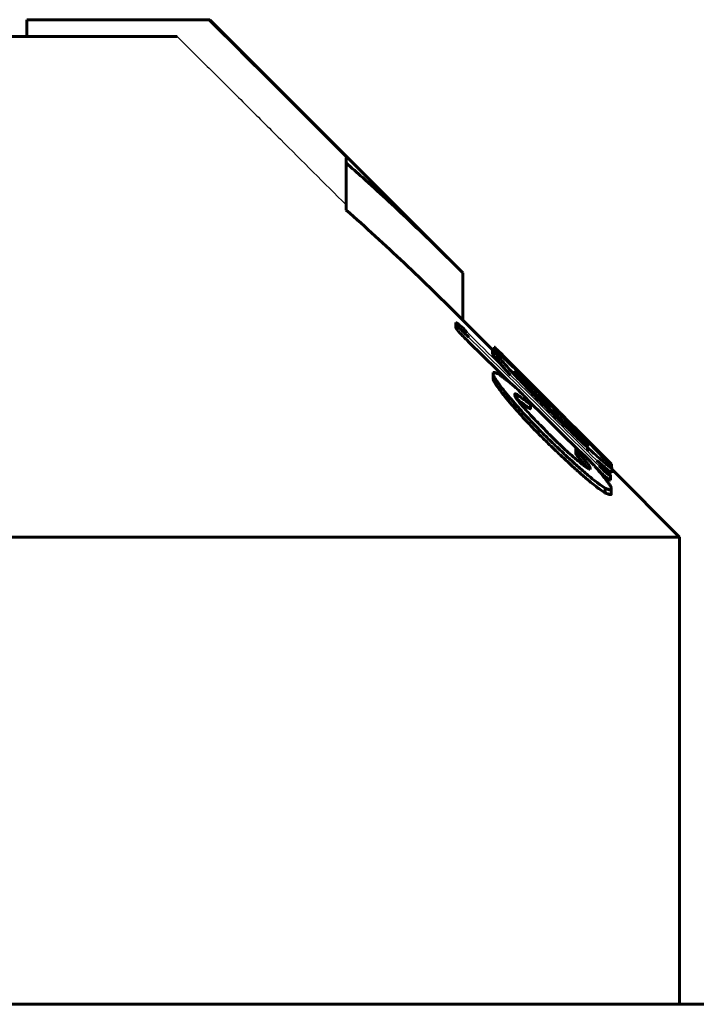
# Model space of a CAD drawing. Header units: millimetres. Extents: x -268 to 542, y -145 to 144.
# Tile 13 of 14: x 440 to 461, y 112 to 142. Entities that reach past the tile are written whole.
import ezdxf

# ---------------------------------------------------------------- set-up
doc = ezdxf.new("R2010")
doc.units = ezdxf.units.MM
doc.linetypes.add('K5LT-1', pattern=[0])
doc.linetypes.add('K5LT_BASIC', pattern=[0])
doc.layers.add('Системный слой (1)', color=7, linetype='Continuous', true_color=0x6c6c6c)

# ---------------------------------------------------------------- blocks, each defined once
blk = doc.blocks.new('U35')
at = {"layer": 'Системный слой (1)', "color": 150, "linetype": 'K5LT_BASIC', "lineweight": 60, "true_color": 0x0080ff}
for p, q in [((454.787, 131.768), (454.902, 131.638)), ((454.902, 131.638), (455.025, 131.5)), ((455.025, 131.5), (455.158, 131.353))]:
    blk.add_line(p, q, dxfattribs=at)
blk = doc.blocks.new('U38')
at = {"layer": 'Системный слой (1)', "color": 150, "linetype": 'K5LT_BASIC', "lineweight": 60, "true_color": 0x0080ff}
for p, q in [((457.212, 128.871), (457.301, 128.768)), ((457.301, 128.768), (457.384, 128.669)), ((457.384, 128.669), (457.458, 128.577))]:
    blk.add_line(p, q, dxfattribs=at)
blk = doc.blocks.new('U49')
at = {"layer": 'Системный слой (1)', "color": 150, "linetype": 'K5LT_BASIC', "lineweight": 60, "true_color": 0x0080ff}
for p, q in [((454.699, 132.175), (454.722, 132.152)), ((454.722, 132.152), (454.747, 132.126)), ((454.747, 132.126), (454.775, 132.099)), ((454.775, 132.099), (454.917, 131.956))]:
    blk.add_line(p, q, dxfattribs=at)
blk = doc.blocks.new('U50')
at = {"layer": 'Системный слой (1)', "color": 150, "linetype": 'K5LT_BASIC', "lineweight": 60, "true_color": 0x0080ff}
for p, q in [((457.745, 128.791), (457.976, 128.589)), ((457.976, 128.589), (458.142, 128.454)), ((458.142, 128.454), (458.201, 128.427))]:
    blk.add_line(p, q, dxfattribs=at)
blk = doc.blocks.new('U52')
at = {"layer": 'Системный слой (1)', "color": 150, "linetype": 'K5LT_BASIC', "lineweight": 60, "true_color": 0x0080ff}
for p, q in [((454.624, 132.109), (453.732, 133)), ((460.232, 126.5), (458.201, 128.531))]:
    blk.add_line(p, q, dxfattribs=at)
blk = doc.blocks.new('U56')
at = {"layer": 'Системный слой (1)', "color": 150, "linetype": 'K5LT_BASIC', "lineweight": 60, "true_color": 0x0080ff}
for p, q in [((457.738, 129.133), (457.859, 129.013)), ((457.859, 129.013), (457.972, 128.902)), ((457.972, 128.902), (458.07, 128.804)), ((458.07, 128.804), (458.131, 128.742)), ((458.131, 128.742), (458.173, 128.7)), ((458.173, 128.7), (458.188, 128.683))]:
    blk.add_line(p, q, dxfattribs=at)
blk = doc.blocks.new('U57')
at = {"layer": 'Системный слой (1)', "color": 150, "linetype": 'K5LT_BASIC', "lineweight": 60, "true_color": 0x0080ff}
for p, q in [((453.914, 132.341), (454.331, 131.93)), ((454.331, 131.93), (454.748, 131.519)), ((454.748, 131.519), (455.165, 131.107)), ((455.691, 130.587), (456.186, 130.099)), ((456.186, 130.099), (456.681, 129.61)), ((456.681, 129.61), (457.176, 129.121)), ((457.713, 128.59), (457.816, 128.488))]:
    blk.add_line(p, q, dxfattribs=at)
blk = doc.blocks.new('U58')
at = {"layer": 'Системный слой (1)', "color": 150, "linetype": 'K5LT_BASIC', "lineweight": 60, "true_color": 0x0080ff}
for p, q in [((456.543, 130.33), (454.775, 132.099)), ((458.07, 128.804), (457.313, 129.561))]:
    blk.add_line(p, q, dxfattribs=at)
blk = doc.blocks.new('U59')
at = {"layer": 'Системный слой (1)', "color": 150, "linetype": 'K5LT_BASIC', "lineweight": 60, "true_color": 0x0080ff}
for p, q in [((456.677, 130.196), (456.747, 130.121)), ((456.747, 130.121), (456.859, 130.003)), ((456.859, 130.003), (457.055, 129.802))]:
    blk.add_line(p, q, dxfattribs=at)
blk = doc.blocks.new('U64')
at = {"layer": 'Системный слой (1)', "color": 150, "linetype": 'K5LT_BASIC', "lineweight": 60, "true_color": 0x0080ff}
for p, q in [((455.688, 131.181), (456.016, 130.854)), ((456.016, 130.854), (456.311, 130.561)), ((456.311, 130.561), (456.543, 130.33)), ((456.543, 130.33), (456.592, 130.282)), ((456.592, 130.282), (456.636, 130.237)), ((456.636, 130.237), (456.677, 130.196))]:
    blk.add_line(p, q, dxfattribs=at)

msp = doc.modelspace()

# ---------------------------------------------------------------- linework, layer by layer
at = {"layer": 'Системный слой (1)', "color": 150, "linetype": 'K5LT_BASIC', "lineweight": 60, "true_color": 0x0080ff}
for p, q in [((440.657, 141.5), (440.657, 142)), ((446.087, 142), (440.657, 142)), ((446.087, 142), (446.147, 142)), ((453.732, 134.414), (446.147, 142)), ((421.982, 141.5), (445.171, 141.5)), ((450.232, 137.711), (450.232, 137.863)), ((450.232, 136.297), (450.232, 137.711)), ((453.732, 133), (453.732, 134.414)), ((453.519, 132.782), (453.519, 132.923)), ((454.68, 132.109), (454.68, 132.191)), ((454.699, 132.095), (454.699, 132.175)), ((454.624, 131.992), (454.624, 132.133)), ((454.787, 131.768), (454.787, 131.909)), ((454.917, 131.902), (454.917, 131.956)), ((454.641, 131.383), (454.641, 131.426)), ((454.641, 131.242), (454.641, 131.383)), ((455.36, 131.372), (455.36, 131.422)), ((455.49, 131.351), (455.49, 131.378)), ((455.688, 131.181), (455.49, 131.378)), ((454.859, 130.878), (454.859, 131.02)), ((455.289, 130.777), (455.289, 130.754)), ((455.36, 130.633), (455.36, 130.774)), ((455.398, 130.898), (455.452, 130.845)), ((456.424, 130.427), (455.991, 130.858)), ((455.351, 130.636), (455.36, 130.633)), ((455.756, 130.346), (455.756, 130.487)), ((456.441, 130.409), (456.53, 130.321)), ((456.53, 130.161), (456.53, 130.291)), ((456.677, 130.174), (456.677, 130.196)), ((456.837, 129.861), (456.837, 129.981)), ((457.055, 129.816), (457.055, 129.817)), ((457.055, 129.793), (457.055, 129.816)), ((457.362, 129.481), (457.362, 129.505)), ((457.519, 129.256), (457.519, 129.242)), ((457.124, 129.133), (457.124, 129.145)), ((457.124, 128.991), (457.124, 129.133)), ((457.212, 128.871), (457.212, 129.012)), ((457.465, 129.069), (457.465, 129.188)), ((457.738, 129.095), (457.738, 129.133)), ((458.188, 128.597), (458.188, 128.683)), ((457.553, 128.524), (457.553, 128.56)), ((458.157, 128.2), (458.157, 128.342)), ((458.201, 128.427), (458.201, 128.569)), ((458.004, 127.818), (458.004, 127.96)), ((458.184, 127.963), (458.184, 127.928)), ((458.184, 127.786), (458.184, 127.928)), ((380.232, 126.5), (460.232, 126.5)), ((460.232, 112.5), (460.232, 126.5)), ((461.232, 112.5), (379.232, 112.5))]:
    msp.add_line(p, q, dxfattribs=at)
at = {"layer": 'Системный слой (1)', "color": 7, "linetype": 'K5LT-1'}
for points, knots in [([(450.232, 137.863), (449.066, 139.028), (447.684, 140.407), (446.302, 141.786), (446.087, 142)], [0, 0, 0, 0, 1.650023, 1.954023, 1.954023, 1.954023, 1.954023]), ([(445.171, 141.5), (445.491, 141.181), (446.169, 140.504), (447.199, 139.476), (448.567, 138.112), (449.576, 137.105), (450.232, 136.449)], [0, 0, 0, 0, 1.276408, 2.707342, 4.113524, 6.73638, 6.73638, 6.73638, 6.73638])]:
    msp.add_open_spline(points, degree=3, knots=knots, dxfattribs=at)
at = {"layer": 'Системный слой (1)', "color": 150, "linetype": 'K5LT_BASIC', "lineweight": 60, "true_color": 0x0080ff}
for points, knots in [([(453.732, 134.414), (453.201, 134.946), (452.208, 135.915), (451.035, 137), (450.398, 137.565), (450.232, 137.711)], [0, 0, 0, 0, 2.785503, 5.164579, 6, 6, 6, 6]), ([(450.232, 136.297), (450.818, 135.783), (451.996, 134.707), (453.15, 133.582), (453.732, 133)], [0, 0, 0, 0, 2.457421, 5, 5, 5, 5]), ([(453.519, 132.923), (453.522, 132.916), (453.53, 132.902), (453.546, 132.88), (453.563, 132.857), (453.589, 132.824), (453.628, 132.778), (453.678, 132.724), (453.732, 132.667), (453.781, 132.616), (453.841, 132.555), (453.885, 132.511), (453.914, 132.483)], [0, 0, 0, 0, 1.366944, 2.036038, 2.855041, 3.89681, 5.230433, 6.816386, 8.315983, 9.66028, 10.750962, 13, 13, 13, 13]), ([(453.86, 132.638), (453.827, 132.67), (453.774, 132.722), (453.717, 132.776), (453.673, 132.816), (453.636, 132.848), (453.598, 132.879), (453.571, 132.899), (453.539, 132.919), (453.525, 132.923), (453.519, 132.923)], [0, 0, 0, 0, 2.410243, 3.858684, 4.27346, 5.75518, 6.745934, 7.788191, 8.643919, 11, 11, 11, 11]), ([(453.519, 132.782), (453.522, 132.774), (453.53, 132.761), (453.546, 132.738), (453.563, 132.715), (453.589, 132.682), (453.628, 132.637), (453.678, 132.582), (453.732, 132.525), (453.781, 132.474), (453.841, 132.413), (453.885, 132.37), (453.914, 132.341)], [0, 0, 0, 0, 1.366944, 2.036038, 2.855041, 3.89681, 5.230433, 6.816386, 8.315983, 9.66028, 10.750962, 13, 13, 13, 13]), ([(454.68, 132.191), (454.68, 132.191), (454.681, 132.191), (454.683, 132.189), (454.688, 132.185), (454.694, 132.179), (454.699, 132.175)], [0, 0, 0, 0, 1.913831, 3.081468, 5.133431, 7, 7, 7, 7]), ([(455.991, 130.858), (455.892, 130.956), (455.736, 131.11), (455.513, 131.329), (455.336, 131.502), (455.159, 131.672), (455.026, 131.8), (454.886, 131.931), (454.782, 132.026), (454.704, 132.091), (454.659, 132.125), (454.63, 132.142), (454.624, 132.138), (454.624, 132.133)], [0, 0, 0, 0, 2.304199, 3.573284, 5.140889, 6.4993, 7.917575, 8.598739, 10.414697, 11.245974, 11.966288, 12.983405, 14, 14, 14, 14]), ([(454.624, 132.133), (454.624, 132.127), (454.633, 132.106), (454.684, 132.036), (454.744, 131.961), (454.787, 131.909)], [0, 0, 0, 0, 1.639632, 3.293811, 6, 6, 6, 6]), ([(454.624, 131.992), (454.624, 131.986), (454.633, 131.965), (454.684, 131.894), (454.744, 131.819), (454.787, 131.768)], [0, 0, 0, 0, 1.639632, 3.293811, 6, 6, 6, 6]), ([(454.787, 131.909), (454.859, 131.827), (454.982, 131.689), (455.182, 131.468), (455.372, 131.265), (455.544, 131.083), (455.784, 130.834), (456.033, 130.58), (456.255, 130.359), (456.332, 130.282)], [0, 0, 0, 0, 1.860545, 2.945412, 4.295105, 5.621883, 6.175792, 8.669379, 10, 10, 10, 10]), ([(454.917, 131.956), (454.964, 131.909), (455.064, 131.807), (455.233, 131.636), (455.377, 131.492), (455.463, 131.405), (455.49, 131.378)], [0, 0, 0, 0, 2.14528, 4.128245, 6.121144, 7, 7, 7, 7]), ([(454.876, 131.33), (454.856, 131.344), (454.815, 131.371), (454.76, 131.403), (454.707, 131.427), (454.666, 131.436), (454.647, 131.43), (454.641, 131.426)], [0, 0, 0, 0, 1.31866, 2.773694, 4.253956, 6.286616, 8, 8, 8, 8]), ([(454.641, 131.383), (454.641, 131.369), (454.653, 131.331), (454.691, 131.263), (454.734, 131.197), (454.787, 131.119), (454.831, 131.057), (454.859, 131.02)], [0, 0, 0, 0, 1.982736, 3.576193, 4.754474, 6.062208, 8, 8, 8, 8]), ([(455.398, 130.898), (455.363, 130.933), (455.305, 130.987), (455.226, 131.056), (455.138, 131.13), (455.049, 131.201), (454.954, 131.273), (454.902, 131.311), (454.876, 131.33)], [0, 0, 0, 0, 1.584131, 2.666265, 3.695688, 5.958376, 7.427784, 9, 9, 9, 9]), ([(455.36, 131.422), (455.343, 131.436), (455.324, 131.451), (455.297, 131.469), (455.289, 131.473), (455.289, 131.469)], [0, 0, 0, 0, 2.532576, 3.315467, 6, 6, 6, 6]), ([(455.991, 130.702), (455.926, 130.769), (455.801, 130.898), (455.66, 131.046), (455.554, 131.159), (455.484, 131.233), (455.422, 131.301), (455.371, 131.359), (455.336, 131.401), (455.309, 131.434), (455.293, 131.456), (455.289, 131.466), (455.289, 131.469)], [0, 0, 0, 0, 2.78117, 5.265985, 6.201487, 7.685424, 8.62661, 9.497199, 10.696524, 11.194054, 12.034683, 13, 13, 13, 13]), ([(456.53, 130.291), (456.434, 130.386), (456.265, 130.555), (456.06, 130.757), (455.924, 130.89), (455.832, 130.979), (455.745, 131.064), (455.635, 131.17), (455.498, 131.299), (455.405, 131.383), (455.36, 131.422)], [0, 0, 0, 0, 2.514973, 4.402061, 5.360005, 6.127556, 6.881377, 7.755193, 9.249738, 11, 11, 11, 11]), ([(454.641, 131.242), (454.641, 131.227), (454.653, 131.19), (454.691, 131.122), (454.734, 131.055), (454.787, 130.977), (454.831, 130.916), (454.859, 130.878)], [0, 0, 0, 0, 1.982736, 3.576193, 4.754474, 6.062208, 8, 8, 8, 8]), ([(454.859, 131.02), (454.917, 130.945), (455.038, 130.795), (455.232, 130.563), (455.431, 130.338), (455.627, 130.125), (455.825, 129.915), (456.058, 129.677), (456.231, 129.506), (456.332, 129.409)], [0, 0, 0, 0, 1.543227, 3.031999, 4.438789, 5.717642, 6.907561, 8.213118, 10, 10, 10, 10]), ([(454.859, 130.878), (454.917, 130.804), (455.038, 130.653), (455.232, 130.422), (455.431, 130.197), (455.627, 129.984), (455.825, 129.774), (456.058, 129.536), (456.231, 129.365), (456.332, 129.267)], [0, 0, 0, 0, 1.543227, 3.031999, 4.438789, 5.717642, 6.907561, 8.213118, 10, 10, 10, 10]), ([(455.289, 130.777), (455.289, 130.781), (455.291, 130.787), (455.302, 130.79), (455.321, 130.787), (455.342, 130.781), (455.357, 130.775), (455.36, 130.774)], [0, 0, 0, 0, 1.290662, 2.90906, 4.554237, 7.238457, 8, 8, 8, 8]), ([(456.295, 129.606), (456.216, 129.686), (456.092, 129.813), (455.914, 129.997), (455.771, 130.148), (455.637, 130.293), (455.53, 130.414), (455.445, 130.514), (455.385, 130.588), (455.344, 130.645), (455.316, 130.687), (455.294, 130.727), (455.289, 130.746), (455.289, 130.754)], [0, 0, 0, 0, 2.669098, 4.156891, 6.013829, 7.632861, 9.005963, 10.100219, 11.166757, 11.778995, 12.432309, 13.122887, 14, 14, 14, 14]), ([(455.36, 130.774), (455.401, 130.742), (455.464, 130.693), (455.545, 130.631), (455.602, 130.588), (455.643, 130.558), (455.676, 130.534), (455.699, 130.518), (455.717, 130.505), (455.73, 130.497), (455.74, 130.491), (455.75, 130.486), (455.755, 130.485), (455.756, 130.486), (455.756, 130.487)], [0, 0, 0, 0, 4.137078, 6.324686, 8.304454, 10.080222, 10.811308, 12.008878, 12.707051, 13.085148, 13.698996, 14.18806, 14.743152, 15, 15, 15, 15]), ([(455.756, 130.487), (455.751, 130.5), (455.738, 130.524), (455.712, 130.561), (455.693, 130.585), (455.677, 130.605), (455.646, 130.643), (455.6, 130.694), (455.531, 130.766), (455.483, 130.815), (455.452, 130.845)], [0, 0, 0, 0, 2.305678, 3.684876, 4.080454, 4.684831, 5.537517, 7.320978, 8.734511, 11, 11, 11, 11]), ([(455.991, 130.702), (456.043, 130.648), (456.156, 130.533), (456.272, 130.418), (456.332, 130.357)], [0, 0, 0, 0, 2.36213, 5, 5, 5, 5]), ([(455.36, 130.633), (455.401, 130.601), (455.464, 130.552), (455.545, 130.49), (455.602, 130.447), (455.643, 130.416), (455.676, 130.392), (455.699, 130.376), (455.717, 130.364), (455.73, 130.356), (455.74, 130.35), (455.75, 130.345), (455.755, 130.343), (455.756, 130.345), (455.756, 130.346)], [0, 0, 0, 0, 4.137078, 6.324686, 8.304454, 10.080222, 10.811308, 12.008878, 12.707051, 13.085148, 13.698996, 14.18806, 14.743152, 15, 15, 15, 15]), ([(456.441, 130.409), (456.441, 130.409), (456.441, 130.41), (456.439, 130.413), (456.435, 130.416), (456.43, 130.422), (456.426, 130.425), (456.424, 130.427)], [0, 0, 0, 0, 2.03489, 3.125663, 4.697579, 6.42135, 8, 8, 8, 8]), ([(456.332, 130.357), (456.417, 130.273), (456.531, 130.16), (456.73, 129.965), (456.857, 129.842), (457.023, 129.682), (457.141, 129.571), (457.252, 129.469), (457.324, 129.404), (457.382, 129.352), (457.436, 129.306), (457.483, 129.268), (457.507, 129.25), (457.519, 129.242)], [0, 0, 0, 0, 2.638527, 3.463884, 6.090619, 6.524898, 8.668336, 9.836314, 10.349243, 11.333912, 12.179061, 12.885335, 14, 14, 14, 14]), ([(456.332, 130.282), (456.417, 130.198), (456.593, 130.024), (456.819, 129.803), (457.115, 129.518), (457.317, 129.326), (457.465, 129.188)], [0, 0, 0, 0, 1.559728, 3.230669, 4.153466, 7, 7, 7, 7]), ([(457.881, 128.946), (457.734, 129.099), (457.489, 129.353), (457.035, 129.815), (456.732, 130.12), (456.53, 130.321)], [0, 0, 0, 0, 2.228201, 3.502597, 6, 6, 6, 6]), ([(456.837, 129.981), (456.788, 130.03), (456.721, 130.098), (456.634, 130.185), (456.586, 130.234), (456.551, 130.27), (456.535, 130.286), (456.53, 130.291)], [0, 0, 0, 0, 3.798475, 5.243621, 6.763957, 7.606145, 8, 8, 8, 8]), ([(457.519, 129.256), (457.519, 129.257), (457.517, 129.262), (457.509, 129.274), (457.494, 129.293), (457.467, 129.324), (457.431, 129.364), (457.39, 129.408), (457.346, 129.455), (457.28, 129.525), (457.198, 129.61), (457.082, 129.73), (456.96, 129.855), (456.876, 129.941), (456.837, 129.981)], [0, 0, 0, 0, 0.820204, 1.266973, 1.750528, 3.111976, 3.858635, 4.575664, 5.99377, 6.656072, 8.559206, 10.634525, 12.975256, 15, 15, 15, 15]), ([(457.362, 129.511), (457.333, 129.541), (457.287, 129.586), (457.224, 129.65), (457.176, 129.698), (457.133, 129.74), (457.104, 129.769), (457.086, 129.787), (457.074, 129.799), (457.066, 129.806), (457.06, 129.812), (457.056, 129.816), (457.055, 129.817), (457.055, 129.817)], [0, 0, 0, 0, 3.459795, 5.316683, 7.549542, 9.342726, 10.752337, 11.538252, 12.094667, 12.66833, 13.059339, 13.531377, 14, 14, 14, 14]), ([(457.055, 129.816), (457.055, 129.816), (457.057, 129.814), (457.065, 129.806), (457.075, 129.796), (457.088, 129.782), (457.105, 129.765), (457.126, 129.744), (457.15, 129.719), (457.185, 129.684), (457.234, 129.634), (457.297, 129.571), (457.341, 129.527), (457.362, 129.505)], [0, 0, 0, 0, 1.1272, 1.766623, 2.476578, 3.252526, 4.094913, 5.031989, 6.041775, 7.062903, 9.210255, 11.687338, 14, 14, 14, 14]), ([(457.362, 129.505), (457.392, 129.476), (457.432, 129.436), (457.509, 129.359), (457.581, 129.288), (457.666, 129.204), (457.713, 129.158), (457.738, 129.133)], [0, 0, 0, 0, 1.747782, 2.39413, 4.794074, 6.325051, 8, 8, 8, 8]), ([(456.332, 129.409), (456.452, 129.292), (456.613, 129.138), (456.867, 128.9), (457.051, 128.73), (457.301, 128.507), (457.529, 128.312), (457.723, 128.157), (457.874, 128.045), (457.954, 127.99), (458.004, 127.96)], [0, 0, 0, 0, 2.290897, 3.013971, 4.719608, 5.725805, 7.703011, 9.032775, 9.650299, 11, 11, 11, 11]), ([(456.332, 129.267), (456.456, 129.147), (456.635, 128.976), (456.898, 128.73), (457.056, 128.585), (457.258, 128.404), (457.392, 128.287), (457.576, 128.134), (457.722, 128.016), (457.884, 127.896), (457.968, 127.84), (458.004, 127.818)], [0, 0, 0, 0, 2.570228, 3.643606, 5.358435, 5.791378, 7.767911, 8.114073, 9.677911, 10.937216, 12, 12, 12, 12]), ([(457.553, 128.524), (457.537, 128.532), (457.509, 128.546), (457.457, 128.577), (457.401, 128.614), (457.323, 128.67), (457.23, 128.743), (457.116, 128.837), (457.014, 128.925), (456.909, 129.018), (456.766, 129.149), (456.601, 129.305), (456.48, 129.422), (456.441, 129.459)], [0, 0, 0, 0, 1.155826, 1.701938, 2.780811, 3.785774, 4.938295, 6.358525, 7.848177, 8.43948, 9.905995, 12.678442, 14, 14, 14, 14]), ([(457.431, 128.893), (457.398, 128.924), (457.343, 128.976), (457.28, 129.033), (457.236, 129.071), (457.208, 129.095), (457.183, 129.115), (457.166, 129.129), (457.15, 129.14), (457.139, 129.146), (457.131, 129.15), (457.125, 129.15), (457.124, 129.148), (457.124, 129.145)], [0, 0, 0, 0, 3.58374, 5.944799, 6.919783, 8.531197, 9.208968, 10.057974, 10.899926, 11.650816, 12.284127, 12.860672, 14, 14, 14, 14]), ([(457.124, 129.133), (457.124, 129.131), (457.126, 129.125), (457.132, 129.115), (457.14, 129.104), (457.149, 129.091), (457.173, 129.06), (457.195, 129.033), (457.212, 129.012)], [0, 0, 0, 0, 1.10837, 2.209984, 2.735761, 3.893878, 5.161743, 9, 9, 9, 9]), ([(457.124, 128.991), (457.124, 128.989), (457.126, 128.984), (457.132, 128.974), (457.14, 128.962), (457.149, 128.949), (457.173, 128.919), (457.195, 128.892), (457.212, 128.871)], [0, 0, 0, 0, 1.10837, 2.209984, 2.735761, 3.893878, 5.161743, 9, 9, 9, 9]), ([(457.212, 129.012), (457.266, 128.951), (457.339, 128.865), (457.413, 128.776), (457.462, 128.714), (457.507, 128.652), (457.545, 128.593), (457.553, 128.568), (457.553, 128.56)], [0, 0, 0, 0, 2.959554, 4.17586, 4.696448, 6.339398, 7.765369, 9, 9, 9, 9]), ([(457.465, 129.188), (457.554, 129.106), (457.696, 128.976), (457.856, 128.834), (457.965, 128.739), (458.041, 128.675), (458.107, 128.622), (458.152, 128.588), (458.185, 128.567), (458.199, 128.563), (458.201, 128.566), (458.201, 128.569)], [0, 0, 0, 0, 2.934506, 4.735825, 5.820636, 7.265233, 8.10506, 9.321625, 10.320575, 11.333818, 12, 12, 12, 12]), ([(458.201, 128.569), (458.201, 128.573), (458.197, 128.583), (458.181, 128.608), (458.159, 128.637), (458.117, 128.688), (458.03, 128.785), (457.938, 128.885), (457.881, 128.946)], [0, 0, 0, 0, 1.360455, 2.232534, 3.069281, 4.177543, 6.217381, 9, 9, 9, 9]), ([(457.932, 128.334), (457.88, 128.396), (457.801, 128.49), (457.696, 128.609), (457.625, 128.689), (457.551, 128.77), (457.484, 128.839), (457.441, 128.883), (457.431, 128.893)], [0, 0, 0, 0, 3.257332, 4.772557, 5.854264, 7.065524, 8.532096, 9, 9, 9, 9]), ([(457.816, 128.63), (457.849, 128.597), (457.899, 128.549), (457.953, 128.498), (457.99, 128.464), (458.021, 128.437), (458.052, 128.41), (458.076, 128.391), (458.098, 128.374), (458.118, 128.36), (458.14, 128.347), (458.151, 128.343), (458.157, 128.342)], [0, 0, 0, 0, 2.899697, 4.308471, 4.787676, 6.262933, 7.109584, 7.98401, 8.924142, 9.912602, 10.838008, 13, 13, 13, 13]), ([(458.157, 128.342), (458.157, 128.343), (458.156, 128.347), (458.152, 128.355), (458.146, 128.364), (458.136, 128.378), (458.119, 128.399), (458.094, 128.428), (458.064, 128.463), (458.024, 128.506), (457.972, 128.561), (457.911, 128.624), (457.868, 128.669), (457.85, 128.687)], [0, 0, 0, 0, 0.897492, 1.375679, 1.985987, 2.752026, 3.736265, 4.962076, 6.322424, 7.632467, 9.572987, 12.104478, 14, 14, 14, 14]), ([(457.816, 128.488), (457.849, 128.456), (457.899, 128.407), (457.953, 128.356), (457.99, 128.322), (458.021, 128.295), (458.052, 128.269), (458.076, 128.249), (458.098, 128.232), (458.118, 128.219), (458.14, 128.205), (458.151, 128.201), (458.157, 128.2)], [0, 0, 0, 0, 2.899697, 4.308471, 4.787676, 6.262933, 7.109584, 7.98401, 8.924142, 9.912602, 10.838008, 13, 13, 13, 13]), ([(458.184, 127.963), (458.184, 127.969), (458.179, 127.988), (458.16, 128.023), (458.134, 128.064), (458.104, 128.109), (458.046, 128.188), (457.985, 128.268), (457.939, 128.325), (457.932, 128.334)], [0, 0, 0, 0, 1.166966, 2.652536, 3.59296, 4.643168, 6.23584, 9.409357, 10, 10, 10, 10]), ([(458.004, 127.96), (458.029, 127.949), (458.068, 127.934), (458.11, 127.92), (458.139, 127.913), (458.161, 127.911), (458.177, 127.913), (458.184, 127.92), (458.184, 127.926), (458.184, 127.928)], [0, 0, 0, 0, 2.980993, 4.668551, 5.811867, 7.318445, 8.532583, 9.657894, 10, 10, 10, 10]), ([(458.004, 127.818), (458.029, 127.808), (458.068, 127.793), (458.11, 127.779), (458.139, 127.772), (458.161, 127.769), (458.177, 127.772), (458.184, 127.779), (458.184, 127.785), (458.184, 127.786)], [0, 0, 0, 0, 2.980993, 4.668551, 5.811867, 7.318445, 8.532583, 9.657894, 10, 10, 10, 10])]:
    msp.add_open_spline(points, degree=3, knots=knots, dxfattribs=at)
at = {"layer": 'Системный слой (1)', "color": 7, "linetype": 'K5LT-1'}
for points in [[(453.86, 132.638), (454.525, 131.98), (455.856, 130.664), (457.185, 129.346), (457.85, 128.687)], [(457.816, 128.63), (457.166, 129.272), (455.866, 130.557), (454.565, 131.841), (453.914, 132.483)]]:
    msp.add_open_spline(points, degree=3, dxfattribs=at)
at = {"layer": 'Системный слой (1)', "color": 150, "linetype": 'K5LT_BASIC', "lineweight": 60, "true_color": 0x0080ff}
msp.add_open_spline([(456.441, 129.459), (456.394, 129.509), (456.345, 129.558), (456.295, 129.606)], degree=3, dxfattribs=at)

# ---------------------------------------------------------------- block references
at = {"layer": 'Системный слой (1)'}
for name in ['U52', 'U57', 'U49', 'U58', 'U35', 'U64', 'U59', 'U56', 'U38', 'U50']:
    msp.add_blockref(name, (0, 0), dxfattribs=at)

doc.saveas('drawing.dxf')
